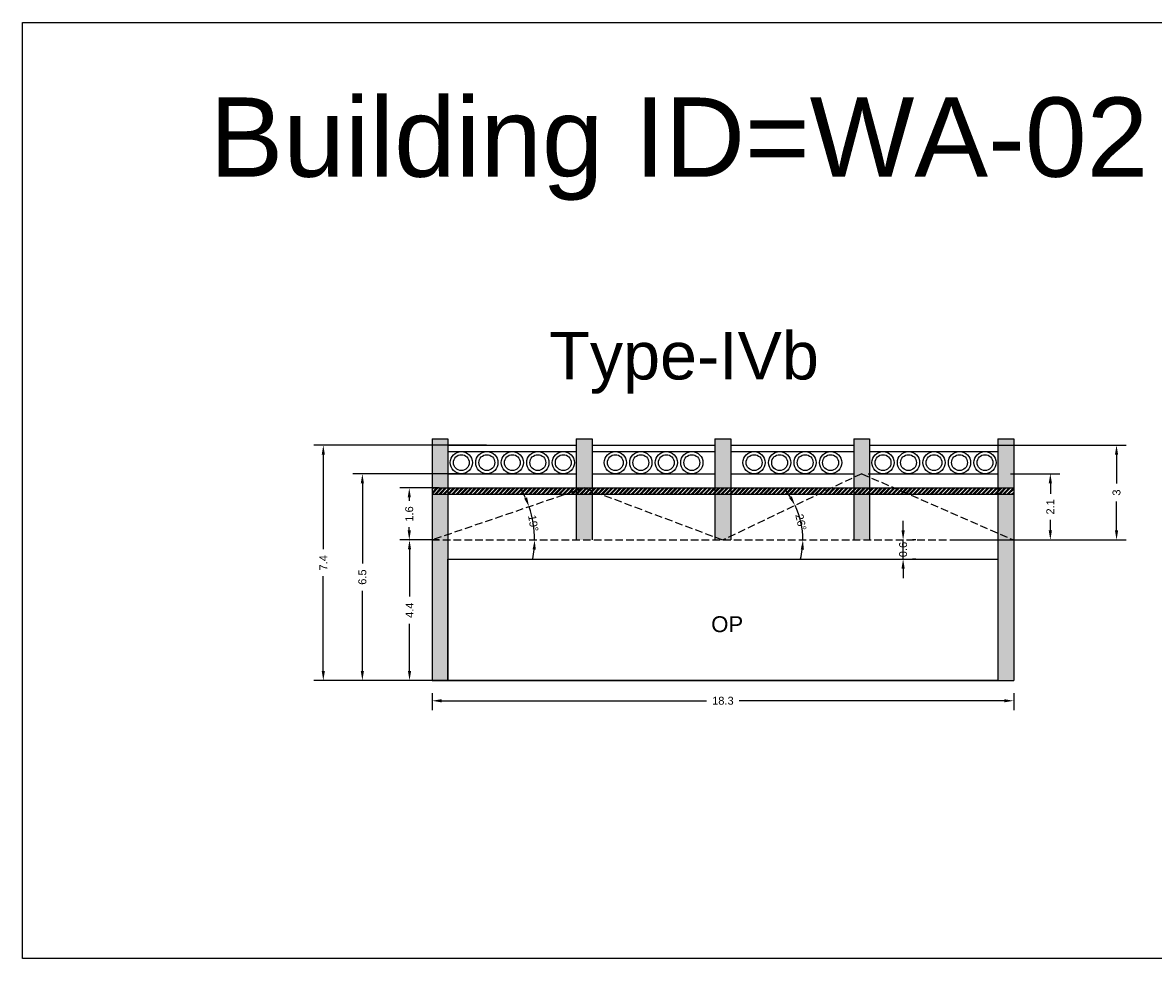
# Model space of a CAD drawing. Header units: metres. Extents: x 3416649 to 3417136, y -6712926 to -6712690.
# Tile 13 of 46: x 3416700 to 3416736, y -6712720 to -6712690. Entities that reach past the tile are written whole.
import ezdxf

# ---------------------------------------------------------------- set-up
doc = ezdxf.new("R2010")
doc.units = ezdxf.units.M
doc.linetypes.add('ACAD_ISO02W100', pattern=[15, 12, -3])
doc.layers.add('Dotted', color=7, linetype='ACAD_ISO02W100', plot=False)
doc.styles.get("Standard").update_dxf_attribs({"font": 'arial.ttf'})
doc.dimstyles.new('ISO-25', dxfattribs={"dimtxt": 0.25, "dimasz": 0.3, "dimexe": 0.3, "dimexo": 0.4, "dimgap": 0.2, "dimtad": 0, "dimdec": 1, "dimdsep": 46, "dimtxsty": 'Standard', "dimcen": 2.5, "dimadec": 0, "dimazin": 0, "dimtfac": 1, "dimtdec": 1, "dimtmove": 0, "dimatfit": 3, "dimfxl": 1, "dimarcsym": 0})

# ---------------------------------------------------------------- blocks, each defined once
blk = doc.blocks.new('*D12')
at = {"color": 0, "lineweight": -2, "transparency": 16777216}
for p, q in [((3416712.742, -6712706.396), (3416712.087, -6712706.396)), ((3416712.387, -6712706.696), (3416712.387, -6712708.179)), ((3416712.387, -6712710.526), (3416712.387, -6712709.043)), ((3416714.761, -6712710.826), (3416712.087, -6712710.826))]:
    blk.add_line(p, q, dxfattribs=at)
at = {"color": 0, "transparency": 16777216}
for points in [[(3416712.337, -6712706.696), (3416712.437, -6712706.696), (3416712.387, -6712706.396)], [(3416712.337, -6712710.526), (3416712.437, -6712710.526), (3416712.387, -6712710.826)]]:
    blk.add_solid(points, dxfattribs=at)
at = {"layer": 'Defpoints', "color": 0, "transparency": 16777216}
for p in [(3416712.387, -6712706.396), (3416713.142, -6712706.396), (3416715.161, -6712710.826)]:
    blk.add_point(p, dxfattribs=at)
at = {"color": 0, "transparency": 16777216, "insert": (3416712.387, -6712708.611), "char_height": 0.25, "attachment_point": 5, "rotation": 90}
blk.add_mtext('4.4', dxfattribs=at)
blk = doc.blocks.new('*D13')
at = {"color": 0, "lineweight": -2, "transparency": 16777216}
for start, end in [(32.3503, 39.1686), (360, 25.5321), (346.3635, 353.1817)]:
    blk.add_arc((3416722.267, -6712706.396), 2.522, start, end, dxfattribs=at)
at = {"color": 0, "transparency": 16777216}
for points in [[(3416724.442, -6712705.022), (3416724.355, -6712705.071), (3416724.543, -6712705.309)], [(3416724.722, -6712706.693), (3416724.822, -6712706.699), (3416724.79, -6712706.396)]]:
    blk.add_solid(points, dxfattribs=at)
at = {"layer": 'Defpoints', "color": 0, "transparency": 16777216}
for p in [(3416726.643, -6712704.306), (3416724.762, -6712706.023), (3416713.097, -6712706.396), (3416722.267, -6712706.396), (3416731.437, -6712706.396)]:
    blk.add_point(p, dxfattribs=at)
at = {"color": 0, "transparency": 16777216, "insert": (3416724.727, -6712705.836), "char_height": 0.25, "attachment_point": 5, "rotation": 282.8306}
blk.add_mtext('26°', dxfattribs=at)
blk = doc.blocks.new('*D14')
at = {"color": 0, "lineweight": -2, "transparency": 16777216}
for start, end in [(24.2002, 29.5168), (360, 18.8836), (349.3668, 354.6834)]:
    blk.add_arc((3416713.097, -6712706.396), 3.234, start, end, dxfattribs=at)
at = {"color": 0, "transparency": 16777216}
for points in [[(3416716.094, -6712705.052), (3416716.001, -6712705.089), (3416716.157, -6712705.35)], [(3416716.268, -6712706.694), (3416716.368, -6712706.698), (3416716.332, -6712706.396)]]:
    blk.add_solid(points, dxfattribs=at)
at = {"layer": 'Defpoints', "color": 0, "transparency": 16777216}
for p in [(3416717.892, -6712704.756), (3416716.254, -6712705.691), (3416713.097, -6712706.396), (3416713.097, -6712706.396), (3416731.437, -6712706.396)]:
    blk.add_point(p, dxfattribs=at)
at = {"color": 0, "transparency": 16777216, "insert": (3416716.288, -6712705.866), "char_height": 0.25, "attachment_point": 5, "rotation": 279.4418}
blk.add_mtext('19°', dxfattribs=at)
blk = doc.blocks.new('*D15')
at = {"color": 0, "lineweight": -2, "transparency": 16777216}
for p, q in [((3416713.993, -6712704.306), (3416710.6, -6712704.306)), ((3416710.9, -6712704.606), (3416710.9, -6712707.137)), ((3416710.9, -6712710.526), (3416710.9, -6712707.996)), ((3416712.697, -6712710.826), (3416710.6, -6712710.826))]:
    blk.add_line(p, q, dxfattribs=at)
at = {"color": 0, "transparency": 16777216}
for points in [[(3416710.85, -6712704.606), (3416710.95, -6712704.606), (3416710.9, -6712704.306)], [(3416710.85, -6712710.526), (3416710.95, -6712710.526), (3416710.9, -6712710.826)]]:
    blk.add_solid(points, dxfattribs=at)
at = {"layer": 'Defpoints', "color": 0, "transparency": 16777216}
for p in [(3416710.9, -6712704.306), (3416714.393, -6712704.306), (3416713.097, -6712710.826)]:
    blk.add_point(p, dxfattribs=at)
at = {"color": 0, "transparency": 16777216, "insert": (3416710.9, -6712707.566), "char_height": 0.25, "attachment_point": 5, "rotation": 90}
blk.add_mtext('6.5', dxfattribs=at)
blk = doc.blocks.new('*D16')
at = {"color": 0, "lineweight": -2, "transparency": 16777216}
for p, q in [((3416714.811, -6712703.406), (3416709.369, -6712703.406)), ((3416709.669, -6712703.706), (3416709.669, -6712706.69)), ((3416709.669, -6712710.526), (3416709.669, -6712707.542)), ((3416712.697, -6712710.826), (3416709.369, -6712710.826))]:
    blk.add_line(p, q, dxfattribs=at)
at = {"color": 0, "transparency": 16777216}
for points in [[(3416709.619, -6712703.706), (3416709.719, -6712703.706), (3416709.669, -6712703.406)], [(3416709.619, -6712710.526), (3416709.719, -6712710.526), (3416709.669, -6712710.826)]]:
    blk.add_solid(points, dxfattribs=at)
at = {"layer": 'Defpoints', "color": 0, "transparency": 16777216}
for p in [(3416709.669, -6712703.406), (3416715.211, -6712703.406), (3416713.097, -6712710.826)]:
    blk.add_point(p, dxfattribs=at)
at = {"color": 0, "transparency": 16777216, "insert": (3416709.669, -6712707.116), "char_height": 0.25, "attachment_point": 5, "rotation": 90}
blk.add_mtext('7.4', dxfattribs=at)
blk = doc.blocks.new('*D17')
at = {"color": 0, "lineweight": -2, "transparency": 16777216}
for p, q in [((3416713.325, -6712704.756), (3416712.079, -6712704.756)), ((3416712.379, -6712705.056), (3416712.379, -6712705.161)), ((3416712.379, -6712706.096), (3416712.379, -6712705.992)), ((3416713.325, -6712706.396), (3416712.079, -6712706.396))]:
    blk.add_line(p, q, dxfattribs=at)
at = {"color": 0, "transparency": 16777216}
for points in [[(3416712.329, -6712705.056), (3416712.429, -6712705.056), (3416712.379, -6712704.756)], [(3416712.329, -6712706.096), (3416712.429, -6712706.096), (3416712.379, -6712706.396)]]:
    blk.add_solid(points, dxfattribs=at)
at = {"layer": 'Defpoints', "color": 0, "transparency": 16777216}
for p in [(3416712.379, -6712704.756), (3416713.725, -6712704.756), (3416713.725, -6712706.396)]:
    blk.add_point(p, dxfattribs=at)
at = {"color": 0, "transparency": 16777216, "insert": (3416712.379, -6712705.576), "char_height": 0.25, "attachment_point": 5, "rotation": 90}
blk.add_mtext('1.6', dxfattribs=at)
blk = doc.blocks.new('*D19')
at = {"color": 0, "lineweight": -2, "transparency": 16777216}
for p, q in [((3416731.337, -6712704.306), (3416732.891, -6712704.306)), ((3416732.591, -6712704.606), (3416732.591, -6712704.946)), ((3416732.591, -6712706.096), (3416732.591, -6712705.757)), ((3416731.837, -6712706.396), (3416732.891, -6712706.396))]:
    blk.add_line(p, q, dxfattribs=at)
at = {"color": 0, "transparency": 16777216}
for points in [[(3416732.541, -6712704.606), (3416732.641, -6712704.606), (3416732.591, -6712704.306)], [(3416732.541, -6712706.096), (3416732.641, -6712706.096), (3416732.591, -6712706.396)]]:
    blk.add_solid(points, dxfattribs=at)
at = {"layer": 'Defpoints', "color": 0, "transparency": 16777216}
for p in [(3416730.937, -6712704.306), (3416732.591, -6712704.306), (3416731.437, -6712706.396)]:
    blk.add_point(p, dxfattribs=at)
at = {"color": 0, "transparency": 16777216, "insert": (3416732.591, -6712705.351), "char_height": 0.25, "attachment_point": 5, "rotation": 90}
blk.add_mtext('2.1', dxfattribs=at)
blk = doc.blocks.new('*D20')
at = {"color": 0, "lineweight": -2, "transparency": 16777216}
for p, q in [((3416729.557, -6712703.406), (3416734.978, -6712703.406)), ((3416734.678, -6712703.706), (3416734.678, -6712704.619)), ((3416734.678, -6712706.096), (3416734.678, -6712705.183)), ((3416729.557, -6712706.396), (3416734.978, -6712706.396))]:
    blk.add_line(p, q, dxfattribs=at)
at = {"color": 0, "transparency": 16777216}
for points in [[(3416734.628, -6712703.706), (3416734.728, -6712703.706), (3416734.678, -6712703.406)], [(3416734.628, -6712706.096), (3416734.728, -6712706.096), (3416734.678, -6712706.396)]]:
    blk.add_solid(points, dxfattribs=at)
at = {"layer": 'Defpoints', "color": 0, "transparency": 16777216}
for p in [(3416729.157, -6712703.406), (3416734.678, -6712703.406), (3416729.157, -6712706.396)]:
    blk.add_point(p, dxfattribs=at)
at = {"color": 0, "transparency": 16777216, "insert": (3416734.678, -6712704.901), "char_height": 0.25, "attachment_point": 5, "rotation": 90}
blk.add_mtext('3', dxfattribs=at)
blk = doc.blocks.new('*D21')
at = {"color": 0, "lineweight": -2, "transparency": 16777216}
for p, q in [((3416727.949, -6712706.096), (3416727.949, -6712705.796)), ((3416727.949, -6712706.996), (3416727.949, -6712706.396)), ((3416728.349, -6712706.396), (3416728.249, -6712706.396)), ((3416728.349, -6712706.996), (3416728.249, -6712706.996)), ((3416727.949, -6712707.296), (3416727.949, -6712707.596))]:
    blk.add_line(p, q, dxfattribs=at)
at = {"color": 0, "transparency": 16777216}
for points in [[(3416727.899, -6712706.096), (3416727.999, -6712706.096), (3416727.949, -6712706.396)], [(3416727.899, -6712707.296), (3416727.999, -6712707.296), (3416727.949, -6712706.996)]]:
    blk.add_solid(points, dxfattribs=at)
at = {"layer": 'Defpoints', "color": 0, "transparency": 16777216}
for p in [(3416727.949, -6712706.396), (3416727.949, -6712706.396), (3416727.949, -6712706.996)]:
    blk.add_point(p, dxfattribs=at)
at = {"color": 0, "transparency": 16777216, "insert": (3416727.949, -6712706.696), "char_height": 0.25, "attachment_point": 5, "rotation": 90}
blk.add_mtext('0.6', dxfattribs=at)
blk = doc.blocks.new('*D366')
at = {"color": 0, "lineweight": -2, "transparency": 16777216}
for p, q in [((3416713.097, -6712711.226), (3416713.097, -6712711.766)), ((3416713.397, -6712711.466), (3416721.754, -6712711.466)), ((3416731.137, -6712711.466), (3416722.78, -6712711.466)), ((3416731.437, -6712711.226), (3416731.437, -6712711.766))]:
    blk.add_line(p, q, dxfattribs=at)
at = {"color": 0, "transparency": 16777216}
for points in [[(3416713.397, -6712711.416), (3416713.397, -6712711.516), (3416713.097, -6712711.466)], [(3416731.137, -6712711.416), (3416731.137, -6712711.516), (3416731.437, -6712711.466)]]:
    blk.add_solid(points, dxfattribs=at)
at = {"layer": 'Defpoints', "color": 0, "transparency": 16777216}
for p in [(3416713.097, -6712710.826), (3416731.437, -6712710.826), (3416731.437, -6712711.466)]:
    blk.add_point(p, dxfattribs=at)
at = {"color": 0, "transparency": 16777216, "insert": (3416722.267, -6712711.466), "char_height": 0.25, "attachment_point": 5}
blk.add_mtext('18.3', dxfattribs=at)

msp = doc.modelspace()

# ---------------------------------------------------------------- hatches: boundary and pattern name
h = msp.add_hatch(color=256)
h.dxf.hatch_style = 1
h.paths.add_polyline_path([(3416713.597, -6712706.396), (3416713.097, -6712706.396), (3416713.097, -6712710.826), (3416713.597, -6712710.826)])
h.paths.add_polyline_path([(3416713.597, -6712706.217), (3416713.097, -6712706.396), (3416713.597, -6712706.396)], flags=17)
h.paths.add_polyline_path([(3416713.597, -6712704.956), (3416713.097, -6712704.956), (3416713.097, -6712706.396), (3416713.597, -6712706.217)])
h.paths.add_polyline_path([(3416713.597, -6712703.206), (3416713.097, -6712703.206), (3416713.097, -6712704.756), (3416713.597, -6712704.756)])
h.paths.add_polyline_path([(3416718.142, -6712703.206), (3416717.642, -6712703.206), (3416717.642, -6712704.756), (3416718.142, -6712704.756)])
h.paths.add_polyline_path([(3416718.142, -6712704.956), (3416717.642, -6712704.956), (3416717.642, -6712706.396), (3416718.142, -6712706.396)])
h.paths.add_polyline_path([(3416722.517, -6712704.956), (3416722.017, -6712704.956), (3416722.017, -6712706.307), (3416722.267, -6712706.396), (3416722.517, -6712706.282)])
h.paths.add_polyline_path([(3416722.517, -6712703.206), (3416722.017, -6712703.206), (3416722.017, -6712704.756), (3416722.517, -6712704.756)])
h.paths.add_polyline_path([(3416722.517, -6712706.282), (3416722.267, -6712706.396), (3416722.517, -6712706.396)], flags=17)
h.paths.add_polyline_path([(3416722.017, -6712706.307), (3416722.017, -6712706.396), (3416722.267, -6712706.396)], flags=17)
h.paths.add_polyline_path([(3416726.893, -6712704.956), (3416726.393, -6712704.956), (3416726.393, -6712706.396), (3416726.893, -6712706.396)])
h.paths.add_polyline_path([(3416726.893, -6712704.325), (3416726.852, -6712704.306), (3416726.393, -6712704.516), (3416726.393, -6712704.756), (3416726.893, -6712704.756)])
h.paths.add_polyline_path([(3416726.893, -6712703.206), (3416726.393, -6712703.206), (3416726.393, -6712704.516), (3416726.852, -6712704.306), (3416726.893, -6712704.306)])
h.paths.add_polyline_path([(3416731.437, -6712704.956), (3416730.937, -6712704.956), (3416730.937, -6712706.168), (3416731.437, -6712706.396)])
h.paths.add_polyline_path([(3416730.937, -6712706.168), (3416730.937, -6712706.396), (3416731.437, -6712706.396)], flags=17)
h.paths.add_polyline_path([(3416731.437, -6712703.206), (3416730.937, -6712703.206), (3416730.937, -6712704.756), (3416731.437, -6712704.756)])
h = msp.add_hatch()
h.set_pattern_fill('ANSI32', color=256, scale=0.01)
h.set_pattern_definition([(45, (-17.52065, 0), (-0.067351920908, 0.067351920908), []), (45, (-17.475745, 0), (-0.067351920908, 0.067351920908), [])])
h.paths.add_polyline_path([(3416731.437, -6712704.756), (3416713.097, -6712704.756), (3416713.097, -6712704.956), (3416731.437, -6712704.956)])
h = msp.add_hatch(color=256)
h.dxf.hatch_style = 1
h.paths.add_polyline_path([(3416731.437, -6712706.396), (3416730.937, -6712706.396), (3416730.937, -6712710.826), (3416731.437, -6712710.826)])

# ---------------------------------------------------------------- linework, layer by layer
for points in [[(3416700.188, -6712690.082), (3416741.84, -6712690.082), (3416741.84, -6712719.589), (3416700.188, -6712719.589)], [(3416713.597, -6712706.996), (3416730.937, -6712706.996), (3416730.937, -6712710.826), (3416713.597, -6712710.826)]]:
    msp.add_lwpolyline(points, close=True)
for points in [[(3416713.097, -6712703.206), (3416713.097, -6712710.826)], [(3416713.097, -6712703.206), (3416713.597, -6712703.206)], [(3416713.597, -6712703.206), (3416713.597, -6712710.826)], [(3416717.642, -6712703.206), (3416717.642, -6712706.396)], [(3416717.642, -6712703.206), (3416718.142, -6712703.206)], [(3416718.142, -6712703.206), (3416718.142, -6712706.396)], [(3416722.017, -6712703.206), (3416722.017, -6712706.396)], [(3416722.017, -6712703.206), (3416722.517, -6712703.206)], [(3416722.517, -6712703.206), (3416722.517, -6712706.396)], [(3416726.393, -6712703.206), (3416726.393, -6712706.396)], [(3416726.393, -6712703.206), (3416726.893, -6712703.206)], [(3416726.893, -6712703.206), (3416726.893, -6712706.396)], [(3416730.937, -6712703.206), (3416730.937, -6712710.826)], [(3416730.937, -6712703.206), (3416731.437, -6712703.206)], [(3416731.437, -6712703.206), (3416731.437, -6712710.826)], [(3416713.597, -6712703.406), (3416717.642, -6712703.406)], [(3416713.597, -6712703.606), (3416717.642, -6712703.606)], [(3416718.142, -6712703.406), (3416722.017, -6712703.406)], [(3416718.142, -6712703.606), (3416722.017, -6712703.606)], [(3416722.517, -6712703.406), (3416726.393, -6712703.406)], [(3416722.517, -6712703.606), (3416726.393, -6712703.606)], [(3416726.893, -6712703.406), (3416730.937, -6712703.406)], [(3416726.893, -6712703.606), (3416730.937, -6712703.606)], [(3416713.597, -6712704.306), (3416717.642, -6712704.306)], [(3416718.142, -6712704.306), (3416722.017, -6712704.306)], [(3416722.517, -6712704.306), (3416726.393, -6712704.306)], [(3416726.852, -6712704.306), (3416730.937, -6712704.306)], [(3416713.097, -6712704.756), (3416731.437, -6712704.756)], [(3416713.097, -6712704.956), (3416731.437, -6712704.956)], [(3416713.597, -6712706.996), (3416730.937, -6712706.996)], [(3416713.097, -6712710.826), (3416731.437, -6712710.826)]]:
    msp.add_lwpolyline(points)
for centre, radius in [((3416714.021, -6712703.956), 0.35), ((3416714.824, -6712703.956), 0.35), ((3416715.628, -6712703.956), 0.35), ((3416716.432, -6712703.956), 0.35), ((3416717.235, -6712703.956), 0.35), ((3416718.876, -6712703.956), 0.35), ((3416719.679, -6712703.956), 0.35), ((3416720.483, -6712703.956), 0.35), ((3416721.287, -6712703.956), 0.35), ((3416723.251, -6712703.956), 0.35), ((3416724.055, -6712703.956), 0.35), ((3416724.859, -6712703.956), 0.35), ((3416725.662, -6712703.956), 0.35), ((3416727.316, -6712703.956), 0.35), ((3416728.12, -6712703.956), 0.35), ((3416728.923, -6712703.956), 0.35), ((3416729.727, -6712703.956), 0.35), ((3416730.531, -6712703.956), 0.35), ((3416714.021, -6712703.956), 0.25), ((3416714.824, -6712703.956), 0.25), ((3416715.628, -6712703.956), 0.25), ((3416716.432, -6712703.956), 0.25), ((3416717.235, -6712703.956), 0.25), ((3416718.876, -6712703.956), 0.25), ((3416719.679, -6712703.956), 0.25), ((3416720.483, -6712703.956), 0.25), ((3416721.287, -6712703.956), 0.25), ((3416723.251, -6712703.956), 0.25), ((3416724.055, -6712703.956), 0.25), ((3416724.859, -6712703.956), 0.25), ((3416725.662, -6712703.956), 0.25), ((3416727.316, -6712703.956), 0.25), ((3416728.12, -6712703.956), 0.25), ((3416728.923, -6712703.956), 0.25), ((3416729.727, -6712703.956), 0.25), ((3416730.531, -6712703.956), 0.25)]:
    msp.add_circle(centre, radius)
at = {"layer": 'Dotted', "ltscale": 0.02}
for points in [[(3416726.643, -6712704.306), (3416722.267, -6712706.396)], [(3416726.643, -6712704.306), (3416731.437, -6712706.396)], [(3416717.892, -6712704.756), (3416713.097, -6712706.396)], [(3416717.892, -6712704.756), (3416722.267, -6712706.396)], [(3416713.097, -6712706.396), (3416731.437, -6712706.396)]]:
    msp.add_lwpolyline(points, dxfattribs=at)

# ---------------------------------------------------------------- texts
at = {"attachment_point": 1}
for s, heights, insert, char_height in [('Building ID=WA-02', [0.517], (3416706.078, -6712692.443), 2.5), ('Type-IVb ', [0.517], (3416716.793, -6712699.834), 1.5), ('OP', [0], (3416721.898, -6712708.801), 0.5)]:
    msp.add_mtext_dynamic_manual_height_columns(s, width=67.86454, gutter_width=12.5, heights=heights, dxfattribs=dict(at, insert=insert, char_height=char_height))

# ---------------------------------------------------------------- dimensions: what is measured, and where the dimension line sits
for base, p1, p2, picture, middle in [((3416709.669, -6712703.406), (3416713.097, -6712710.826), (3416715.211, -6712703.406), '*D16', (3416709.669, -6712707.116)), ((3416734.678, -6712703.406), (3416729.157, -6712706.396), (3416729.157, -6712703.406), '*D20', (3416734.678, -6712704.901)), ((3416710.9, -6712704.306), (3416713.097, -6712710.826), (3416714.393, -6712704.306), '*D15', (3416710.9, -6712707.566)), ((3416732.591, -6712704.306), (3416731.437, -6712706.396), (3416730.937, -6712704.306), '*D19', (3416732.591, -6712705.351)), ((3416712.387, -6712706.396), (3416715.161, -6712710.826), (3416713.142, -6712706.396), '*D12', (3416712.387, -6712708.611))]:
    dim = msp.add_linear_dim(base=base, p1=p1, p2=p2, angle=90, dimstyle='ISO-25')
    dim.commit()
    dim.dimension.update_dxf_attribs({"geometry": picture, "text_midpoint": middle})
for base, line1, picture, middle in [((3416724.762, -6712706.023), ((3416726.643, -6712704.306), (3416722.267, -6712706.396)), '*D13', (3416724.727, -6712705.836)), ((3416716.254, -6712705.691), ((3416717.892, -6712704.756), (3416713.097, -6712706.396)), '*D14', (3416716.288, -6712705.866))]:
    dim = msp.add_angular_dim_2l(base=base, line1=line1, line2=((3416713.097, -6712706.396), (3416731.437, -6712706.396)), dimstyle='ISO-25')
    dim.commit()
    dim.dimension.update_dxf_attribs({"geometry": picture, "text_midpoint": middle, "dimtype": 162})
for base, p1, p2, picture, middle in [((3416712.379, -6712704.756), (3416713.725, -6712706.396), (3416713.725, -6712704.756), '*D17', (3416712.379, -6712705.576)), ((3416727.949, -6712706.396), (3416727.949, -6712706.996), (3416727.949, -6712706.396), '*D21', (3416727.949, -6712706.696))]:
    dim = msp.add_linear_dim(base=base, p1=p1, p2=p2, angle=90, dimstyle='ISO-25')
    dim.commit()
    dim.dimension.update_dxf_attribs({"geometry": picture, "text_midpoint": middle, "dimtype": 160})
dim = msp.add_linear_dim(base=(3416731.437, -6712711.466), p1=(3416713.097, -6712710.826), p2=(3416731.437, -6712710.826), dimstyle='ISO-25')
dim.commit()
dim.dimension.update_dxf_attribs({"geometry": '*D366', "text_midpoint": (3416722.267, -6712711.466)})

doc.saveas('drawing.dxf')
